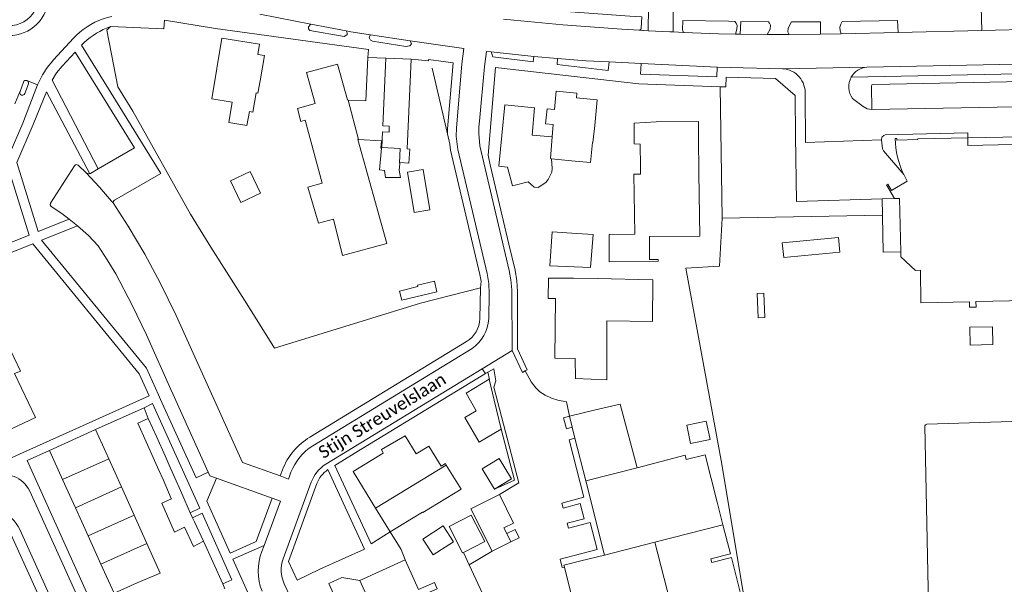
# Model space of a CAD drawing. Extents: x 177628 to 188968, y 384226 to 390673.
# Tile 134 of 256: x 183598 to 183794, y 385910 to 386023. Entities that reach past the tile are written whole.
import ezdxf

# ---------------------------------------------------------------- set-up
doc = ezdxf.new("R2010")
doc.units = 0
for name, color, linetype, lineweight in [('B01_F', 14, 'Continuous', 9), ('B01_T', 14, 'Continuous', 9), ('B02_F', 14, 'Continuous', 9), ('B02_T', 14, 'Continuous', 9), ('B07_D', 14, 'Continuous', 9), ('B11_F', 14, 'Continuous', 9), ('B11_S', 14, 'Continuous', 9), ('B14_F', 14, 'Continuous', 9), ('T01_F', 253, 'Continuous', 9), ('T03_F', 253, 'Continuous', 9), ('T03_T', 253, 'Continuous', 9), ('T04_F', 253, 'HAAG', 9), ('T04_T', 253, 'HAAG', 9), ('T05_F', 253, 'Continuous', 9), ('T05_T', 253, 'Continuous', 9), ('V00_F', 8, 'Continuous', 9), ('V00_T', 8, 'Continuous', 9), ('Z06', 7, 'Continuous', 9)]:
    doc.layers.add(name, color=color, linetype=linetype, lineweight=lineweight)
doc.styles.add('Legend', font='calibri.ttf')
doc.linetypes.add('HAAG', pattern='A,4,-1,[5,TOPOCAD.SHX,S=0.35,R=0,X=-0.35,Y=-0.35],-1', length=6)

msp = doc.modelspace()

# ---------------------------------------------------------------- linework, layer by layer
at = {"layer": 'B01_F', "linetype": 'Continuous'}
for points in [[(183724.937, 386002.833), (183720.52, 386002.556), (183720.531, 385998.382), (183721.753, 385998.37)], [(183721.814, 385992.371), (183720.45, 385992.352), (183720.643, 385980.365), (183715.52, 385980.328), (183715.522, 385974.861)], [(183733.425, 385992.534), (183733.633, 385979.955)]]:
    msp.add_lwpolyline(points, dxfattribs=at)
at = {"layer": 'B01_T', "linetype": 'Continuous'}
for points in [[(183645.892, 386010.992), (183646.723, 386016.03), (183645.403, 386016.248), (183645.74, 386018.292), (183638.24, 386019.53), (183636.238, 386007.395), (183640.286, 386006.727), (183639.618, 386002.676), (183643.227, 386002.08)], [(183663.408, 386007.156), (183663.28, 386007.163), (183661.313, 386014.338), (183655.124, 386012.641), (183656.822, 386006.45), (183653.292, 386005.482), (183654.002, 386002.891)], [(183663.408, 386007.156), (183666.966, 386006.964), (183667.34, 386015.676)], [(183667.34, 386015.676), (183670.972, 386015.52)], [(183675.986, 386015.305), (183670.972, 386015.52)], [(183673.777, 385994.651), (183675.552, 385994.545), (183675.719, 385997.354), (183675.209, 385997.385), (183675.986, 386015.305)], [(183645.892, 386010.992), (183645.382, 386008.542), (183645.042, 386008.6), (183644.385, 386004.756), (183643.705, 386004.872), (183643.227, 386002.08)], [(183712.669, 386002.087), (183713.18, 386007.201), (183709.031, 386007.616), (183709.119, 386008.504), (183704.988, 386008.917), (183704.624, 386005.27), (183703.168, 386005.415), (183702.869, 386002.421), (183704.367, 386002.271), (183704.167, 385999.779)], [(183700.144, 386000.132), (183700.661, 386005.608), (183694.692, 386006.171), (183693.536, 385993.926), (183695.228, 385993.766)], [(183733.41, 385999.77), (183733.39, 386002.887), (183724.937, 386002.833)], [(183712.669, 386002.087), (183712.313, 385998.677)], [(183700.144, 386000.132), (183704.167, 385999.779)], [(183712.313, 385998.677), (183712.243, 385998.684), (183711.839, 385994.708), (183708.051, 385995.045)], [(183733.425, 385992.534), (183733.41, 385999.77)], [(183772.639, 385999.475), (183772.955, 385999.487), (183772.972, 385999.152), (183777.209, 385999.246), (183777.203, 385999.429), (183787.148, 385999.636)], [(183787.148, 385999.636), (183787.183, 385998.084), (183832.515, 385999.097)], [(183721.753, 385998.37), (183721.785, 385993.825)], [(183695.228, 385993.766), (183696.254, 385990.001), (183699.356, 385990.846), (183700.6, 385989.758), (183701.389, 385989.679), (183702.897, 385990.701), (183703.394, 385991.277), (183704.084, 385992.756), (183704.165, 385993.498), (183704.04, 385995.401)], [(183708.051, 385995.045), (183704.04, 385995.401)], [(183721.785, 385993.825), (183721.814, 385992.371)], [(183772.542, 385987.488), (183770.899, 385990.208), (183771.176, 385990.368), (183771.947, 385989.106), (183775.022, 385990.978), (183774.371, 385992.254)], [(183770.026, 385987.456), (183772.542, 385987.488)], [(183770.099, 385984.175), (183770.026, 385987.456)], [(183770.103, 385984.001), (183770.099, 385984.175)], [(183770.103, 385984.001), (183770.255, 385976.795), (183773.764, 385976.875)], [(183850.593, 385982.475), (183851.376, 385939.502), (183836.543, 385939.21), (183835.979, 385967.858), (183788.783, 385966.93), (183788.805, 385965.79), (183787.508, 385965.764), (183787.487, 385966.876), (183777.777, 385966.686)], [(183773.764, 385976.875), (183773.788, 385975.835), (183776.677, 385973.148), (183777.727, 385973.156), (183777.777, 385966.686)], [(183708.44, 385971.556), (183703.421, 385971.608), (183703.379, 385967.547), (183704.802, 385967.533), (183704.678, 385955.601), (183708.783, 385955.559)], [(183713.158, 385971.503), (183708.44, 385971.556)], [(183595.207, 385941.007), (183600.989, 385943.735), (183596.836, 385952.532)], [(183712.528, 385945.247), (183717.746, 385946.447), (183721.11, 385933.735)], [(183712.528, 385945.247), (183707.609, 385944.005)], [(183707.609, 385944.005), (183708.162, 385941.815)], [(183708.162, 385941.815), (183708.715, 385939.628)], [(183613.007, 385941.341), (183603.802, 385937.172)], [(183615.039, 385936.856), (183613.007, 385941.341)], [(183708.715, 385939.628), (183710.858, 385931.145)], [(183683.034, 385934.28), (183682.85, 385934.58), (183681.98, 385934.06), (183679.522, 385938.064), (183677.013, 385936.523)], [(183603.802, 385937.172), (183606.434, 385931.362)], [(183615.637, 385935.531), (183615.039, 385936.856)], [(183670.455, 385936.67), (183664.438, 385932.969), (183668.922, 385925.679)], [(183721.11, 385933.735), (183730.69, 385936.27), (183730.91, 385935.381), (183734.747, 385936.337), (183737.11, 385926.855)], [(183618.176, 385929.899), (183615.637, 385935.531)], [(183676.111, 385923.536), (183678.27, 385924.879), (183678.327, 385924.785), (183685.979, 385929.47), (183683.034, 385934.28)], [(183606.434, 385931.362), (183608.982, 385925.735)], [(183620.716, 385924.267), (183618.176, 385929.899)], [(183714.614, 385916.276), (183710.858, 385931.145)], [(183608.982, 385925.735), (183611.532, 385920.107)], [(183623.255, 385918.636), (183620.716, 385924.267)], [(183668.922, 385925.679), (183671.852, 385920.916)], [(183671.852, 385920.916), (183676.111, 385923.536)], [(183611.532, 385920.107), (183614.08, 385914.48)], [(183621.292, 385910.745), (183625.934, 385912.696), (183623.255, 385918.636)], [(183614.08, 385914.48), (183616.712, 385908.67), (183621.292, 385910.745)], [(183674.81, 385915.321), (183665.779, 385911.249)], [(183676.865, 385910.763), (183674.81, 385915.321)], [(183706.614, 385913.898), (183706.513, 385914.306), (183709.875, 385915.156)], [(183736.017, 385914.832), (183735.836, 385915.563)], [(183710.667, 385897.499), (183706.614, 385913.898)], [(183665.779, 385911.249), (183667.5, 385907.431), (183667.048, 385907.228), (183667.989, 385905.141)], [(183677.481, 385909.397), (183676.865, 385910.763)]]:
    msp.add_lwpolyline(points, dxfattribs=at)
msp.add_arc((183791.381, 386000.152), 18.754, 182.06894, 204.90692, dxfattribs=at)
at = {"layer": 'B02_F', "linetype": 'Continuous'}
for points in [[(183645.951, 385988.573), (183642.024, 385986.685), (183639.942, 385991.017), (183643.869, 385992.905), (183645.951, 385988.573)], [(183679.756, 385985.2), (183678.405, 385993.3), (183675.279, 385992.779), (183676.63, 385984.679)]]:
    msp.add_lwpolyline(points, dxfattribs=at)
at = {"layer": 'B02_T', "linetype": 'Continuous'}
for points in [[(183703.68, 385974.06), (183704.18, 385980.86), (183709.097, 385980.497)], [(183792.171, 385958.326), (183792.099, 385961.863), (183787.55, 385961.77), (183787.622, 385958.233), (183792.171, 385958.326)], [(183692.59, 385947.22), (183693.98, 385941.41)], [(183623.531, 385943.597), (183621.418, 385942.646), (183623.099, 385938.911)], [(183625.21, 385939.868), (183623.531, 385943.597)], [(183693.98, 385941.41), (183689.58, 385938.86), (183686.72, 385943.78), (183688.999, 385945.115)], [(183626.899, 385936.116), (183625.21, 385939.868)], [(183623.099, 385938.911), (183624.786, 385935.165)], [(183626.899, 385936.116), (183627.73, 385934.226)], [(183627.73, 385934.226), (183628.577, 385932.297)], [(183630.215, 385928.569), (183628.577, 385932.297)], [(183626.472, 385931.37), (183628.119, 385927.62)], [(183631.892, 385924.751), (183630.215, 385928.569)], [(183628.119, 385927.62), (183628.159, 385927.53)], [(183632.36, 385923.76), (183631.892, 385924.751)], [(183632.749, 385922.936), (183632.36, 385923.76)], [(183634.585, 385919.045), (183632.749, 385922.936)], [(183630.756, 385921.87), (183630.616, 385921.8)], [(183632.533, 385918.007), (183634.585, 385919.045)]]:
    msp.add_lwpolyline(points, dxfattribs=at)
at = {"layer": 'B07_D', "linetype": 'Continuous'}
for points in [[(183673.759, 385994.425), (183673.707, 385994.598), (183673.792, 385997.458), (183670.137, 385997.648), (183670.285, 386000.81), (183671.591, 386000.749), (183671.647, 386001.925), (183670.331, 386001.987), (183670.972, 386015.52)], [(183663.408, 386007.156), (183665.518, 385999.26)], [(183704.167, 385999.779), (183703.821, 385995.452), (183704.04, 385995.401)], [(183772.542, 385987.488), (183773.522, 385987.51), (183773.764, 385976.875)], [(183615.637, 385935.531), (183606.434, 385931.362)], [(183668.922, 385925.679), (183683.034, 385934.28)], [(183710.858, 385931.145), (183721.11, 385933.735)], [(183618.176, 385929.899), (183608.982, 385925.735)], [(183620.716, 385924.267), (183611.532, 385920.107)], [(183738.266, 385922.362), (183724.654, 385918.859)], [(183623.255, 385918.636), (183614.08, 385914.48)], [(183724.654, 385918.859), (183714.614, 385916.276)], [(183724.654, 385918.859), (183728.985, 385902.027)]]:
    msp.add_lwpolyline(points, dxfattribs=at)
at = {"layer": 'B11_F', "linetype": 'Continuous'}
msp.add_lwpolyline([(183670.455, 385936.67), (183670.077, 385937.368), (183674.793, 385940.11), (183677.013, 385936.523)], dxfattribs=at)
at = {"layer": 'B11_S', "linetype": 'Continuous'}
for points in [[(183665.518, 385999.26), (183665.353, 385999.269), (183671.148, 385978.518), (183662.338, 385976.124), (183660.499, 385983.349), (183657.528, 385982.565), (183655.357, 385989.768), (183658.243, 385990.566), (183654.83, 386003.101), (183654.002, 386002.891)], [(183673.759, 385994.425), (183673.653, 385993.131), (183673.899, 385991.654), (183670.874, 385991.707), (183670.695, 385993.071), (183669.689, 385993.235), (183670.083, 385997.526), (183669.928, 385997.549), (183670.068, 385999.001), (183665.518, 385999.26)], [(183673.777, 385994.651), (183673.759, 385994.425)], [(183733.633, 385979.955), (183723.617, 385979.898), (183723.634, 385975.345), (183725.337, 385975.321), (183725.339, 385974.987), (183715.522, 385974.861)], [(183713.158, 385971.503), (183724.287, 385971.224), (183724.17, 385962.903), (183715.092, 385963.038), (183715.056, 385951.308), (183708.797, 385951.523), (183708.783, 385955.559)], [(183738.266, 385922.362), (183737.11, 385926.855)], [(183735.836, 385915.563), (183739.756, 385916.572), (183738.266, 385922.362)], [(183709.875, 385915.156), (183714.614, 385916.276)], [(183737.742, 385907.893), (183741.726, 385908.918), (183739.944, 385915.842), (183736.017, 385914.832)], [(183677.481, 385909.397), (183680.69, 385910.793), (183681.22, 385909.522), (183678.035, 385908.171)]]:
    msp.add_lwpolyline(points, dxfattribs=at)
at = {"layer": 'B14_F', "linetype": 'Continuous'}
for points in [[(183679.756, 385985.2), (183676.63, 385984.679)], [(183709.097, 385980.497), (183712.337, 385980.31), (183711.794, 385973.73), (183703.68, 385974.06)], [(183761.607, 385976.786), (183750.392, 385975.71), (183750.11, 385978.652), (183761.325, 385979.728), (183761.607, 385976.786)], [(183681.165, 385968.856), (183680.647, 385971.012), (183677.263, 385970.199), (183677.335, 385969.898), (183673.675, 385969.019), (183674.121, 385967.164), (183681.165, 385968.856)], [(183746.461, 385968.602), (183745.095, 385968.546), (183745.295, 385963.679), (183746.661, 385963.735), (183746.461, 385968.602)], [(183692.59, 385947.22), (183691.598, 385951.423), (183686.988, 385948.602), (183688.999, 385945.115)], [(183734.947, 385943.029), (183735.686, 385939.385), (183731.766, 385938.59), (183731.027, 385942.234), (183734.947, 385943.029)], [(183799.359, 385903.527), (183799.306, 385903.207), (183799.053, 385902.978), (183779.672, 385902.605), (183779.366, 385903.098), (183778.584, 385942.089), (183778.727, 385942.322), (183778.961, 385942.467), (183798.077, 385943.035), (183798.403, 385942.915), (183798.677, 385942.473), (183799.359, 385903.527)], [(183625.626, 385933.273), (183624.786, 385935.165)], [(183692.67, 385929.429), (183696.071, 385931.514), (183693.564, 385935.603), (183690.163, 385933.518), (183692.67, 385929.429)], [(183626.472, 385931.37), (183625.626, 385933.273)], [(183693.655, 385928.372), (183687.958, 385925.55), (183692.171, 385917.046)], [(183695.096, 385920.587), (183694.53, 385921.728), (183696.47, 385922.689), (183693.655, 385928.372)], [(183630.616, 385921.8), (183628.749, 385920.901), (183626.203, 385926.673), (183628.159, 385927.53)], [(183686.445, 385916.806), (183690.711, 385918.995), (183688.007, 385924.265), (183683.581, 385921.994), (183686.285, 385916.724)], [(183684.455, 385918.969), (183682.395, 385922.129), (183678.353, 385919.494), (183680.413, 385916.334), (183684.455, 385918.969)], [(183632.533, 385918.007), (183630.756, 385921.87)], [(183695.928, 385918.907), (183695.096, 385920.587)], [(183692.171, 385917.046), (183695.928, 385918.907)], [(183686.285, 385916.724), (183686.445, 385916.806)]]:
    msp.add_lwpolyline(points, dxfattribs=at)
at = {"layer": 'T01_F', "linetype": 'Continuous'}
msp.add_lwpolyline([(183738.095, 385983.593), (183737.677, 386009.798)], dxfattribs=at)
at = {"layer": 'T03_F', "linetype": 'Continuous'}
for points in [[(183643.201, 385966.465), (183636.035, 385977.773), (183631.958, 385984.358), (183627.275, 385992.678), (183620.448, 386004.956), (183617.481, 386009.776), (183615.244, 386021.098), (183615.985, 386021.824)], [(183770.099, 385984.175), (183738.095, 385983.593)], [(183730.848, 385973.586), (183738.064, 385934.415), (183742.029, 385910.399), (183745.905, 385888.555), (183750.683, 385889.828), (183754.02, 385877.025), (183764.681, 385835.715), (183772.713, 385831.237), (183775.213, 385830.298), (183801.759, 385837.203), (183809.463, 385833.094), (183858.355, 385845.94), (183860.009, 385848.664)], [(183638.394, 385910.551), (183634.585, 385919.045)], [(183674.042, 385917.425), (183674.81, 385915.321)], [(183638.84, 385909.556), (183638.394, 385910.551)]]:
    msp.add_lwpolyline(points, dxfattribs=at)
at = {"layer": 'T03_T', "linetype": 'Continuous'}
msp.add_lwpolyline([(183615.985, 386021.824), (183626.663, 386021.362), (183626.764, 386023.068), (183636.928, 386021.422)], dxfattribs=at)
at = {"layer": 'T04_F', "linetype": 'HAAG'}
for points in [[(183683.29, 386000.43), (183680.195, 386013.549)], [(183738.095, 385983.593), (183737.606, 385973.95), (183730.848, 385973.586)], [(183643.201, 385966.465), (183648.761, 385957.622), (183677.91, 385966.561), (183689.872, 385969.656)], [(183693.98, 385941.41), (183696.653, 385931.23), (183692.67, 385929.429)], [(183702.067, 385873.695), (183693.008, 385893.096), (183696.73, 385894.706), (183687.57, 385914.354)]]:
    msp.add_lwpolyline(points, dxfattribs=at)
at = {"layer": 'T04_T', "linetype": 'HAAG'}
for points in [[(183683.29, 386000.43), (183683.71, 385998.36), (183683.88, 385997.11), (183689.75, 385972.34), (183689.96, 385970.96), (183689.872, 385969.656)], [(183691.814, 385994.193), (183695.524, 385978.377)]]:
    msp.add_lwpolyline(points, dxfattribs=at)
at = {"layer": 'T05_F', "linetype": 'Continuous'}
for points in [[(183590.557, 385961.141), (183590.054, 385962.179), (183592.894, 385963.642), (183597.991, 385953.022), (183596.836, 385952.532)], [(183691.347, 385952.845), (183690.85, 385952.57)], [(183691.681, 385951.35), (183691.347, 385952.845)], [(183613.007, 385941.341), (183622.678, 385945.71)], [(183622.678, 385945.71), (183623.531, 385943.597)], [(183671.852, 385920.916), (183674.042, 385917.425)], [(183687.57, 385914.354), (183686.445, 385916.806)]]:
    msp.add_lwpolyline(points, dxfattribs=at)
at = {"layer": 'T05_T', "linetype": 'Continuous'}
msp.add_lwpolyline([(183664.639, 385936.556), (183690.85, 385952.57)], dxfattribs=at)
at = {"layer": 'V00_F', "linetype": 'Continuous'}
for points in [[(183663.009, 386020.961), (183663.246, 386020.566), (183663.205, 386020.208), (183663.141, 386020.145), (183662.64, 386019.87), (183655.789, 386021.056), (183655.537, 386021.391), (183655.518, 386021.764), (183655.984, 386022.287)], [(183740.646, 386022.866), (183740.904, 386022.478), (183741.099, 386022.028), (183741.07, 386021.295), (183740.78, 386020.328)], [(183741.687, 386020.314), (183741.815, 386022.85)], [(183747.388, 386022.795), (183747.584, 386022.468), (183747.747, 386022.073), (183747.682, 386021.318), (183747.067, 386020.26)], [(183751.501, 386020.253), (183751.223, 386020.801), (183751.27, 386021.421), (183751.393, 386021.791), (183751.949, 386022.778)], [(183757.768, 386020.303), (183757.736, 386022.793)], [(183761.872, 386020.373), (183761.636, 386020.972), (183761.629, 386021.683), (183761.807, 386022.332), (183762.073, 386022.831)], [(183723.33, 386020.999), (183722.247, 386021.055)], [(183675.807, 386018.944), (183676.067, 386018.383), (183675.773, 386017.977), (183674.919, 386017.823), (183668.289, 386018.938), (183667.921, 386019.126), (183667.706, 386019.483), (183667.657, 386019.735), (183667.92, 386020.162)], [(183686.14, 386014.37), (183686.543, 386017.458)], [(183690.64, 386013.82), (183691.04, 386016.873)], [(183700.511, 386015.843), (183700.386, 386014.798)], [(183705.223, 386015.459), (183705.136, 386014.237)], [(183715.551, 386014.761), (183715.359, 386013.03)], [(183721.958, 386014.441), (183721.794, 386012.305)], [(183767.004, 386013.735), (183750.145, 386013.408)], [(183613.51, 385993.39), (183604.31, 386011.147)], [(183603.205, 386008.769), (183611.847, 385992.44)], [(183787.148, 385999.636), (183787.127, 386000.584), (183770.634, 386000.234), (183770.356, 386000.062), (183770.087, 385999.79), (183769.937, 385999.382), (183769.952, 385999.183)], [(183769.952, 385999.183), (183770.09, 385997.412), (183770.321, 385997.012), (183774.371, 385992.254)], [(183611.145, 385992.646), (183613.786, 385989.779), (183616.178, 385986.941), (183616.514, 385986.646)], [(183607.722, 385983.367), (183609.389, 385982.029)], [(183698.797, 385953.063), (183699.192, 385953.3), (183697.27, 385957.46)], [(183696.16, 385957.14), (183698.234, 385952.765), (183698.797, 385953.063)], [(183693.655, 385928.372), (183697.516, 385930.699), (183692.549, 385949.825), (183692.914, 385951.108), (183692.537, 385953.505), (183691.347, 385952.845)], [(183707.609, 385944.005), (183707.037, 385946.926), (183705.325, 385947.232), (183704.007, 385947.653), (183702.743, 385948.236), (183701.737, 385948.902), (183700.887, 385949.69), (183699.983, 385950.858), (183698.797, 385953.063)], [(183623.69, 385948.097), (183598.58, 385936.795)], [(183625.987, 385947.379), (183625.578, 385948.283)], [(183622.678, 385945.71), (183624.395, 385946.534)], [(183707.609, 385944.005), (183706.45, 385943.712), (183707.006, 385941.521), (183708.162, 385941.815)], [(183708.715, 385939.628), (183707.561, 385939.335), (183710.475, 385927.854), (183706.111, 385926.692), (183706.379, 385925.687), (183709.75, 385926.585), (183710.548, 385923.554), (183707.185, 385922.658), (183707.452, 385921.656), (183711.758, 385922.803), (183713.134, 385917.381), (183705.789, 385915.459), (183706.158, 385913.797), (183706.614, 385913.898)], [(183603.802, 385937.172), (183599.324, 385935.146)], [(183635.463, 385932.859), (183633.07, 385931.751)], [(183649.88, 385932.09), (183651.516, 385931.47)], [(183637.166, 385931.625), (183635.203, 385927.044)], [(183648.27, 385927.68), (183649.911, 385927.085)], [(183631.892, 385924.751), (183633.803, 385925.656)], [(183634.26, 385924.641), (183632.36, 385923.76)], [(183671.852, 385920.916), (183668.009, 385918.508)], [(183695.928, 385918.907), (183697.555, 385919.735), (183696.76, 385921.434), (183695.096, 385920.587)], [(183692.171, 385917.046), (183687.57, 385914.354)], [(183640.241, 385911.367), (183638.394, 385910.551)]]:
    msp.add_lwpolyline(points, dxfattribs=at)
at = {"layer": 'V00_T', "linetype": 'Continuous'}
for points in [[(183728.352, 386020.749), (183728.405, 386051.972), (183726.716, 386053.692)], [(183655.984, 386022.287), (183645.818, 386024.295)], [(183700.55, 386025.3), (183719.657, 386023.924), (183722.07, 386023.796), (183721.938, 386021.512)], [(183723.384, 386025.671), (183723.317, 386021.002)], [(183789.81, 386025.74), (183789.941, 386021.034)], [(183663.009, 386020.961), (183655.984, 386022.287)], [(183706.278, 386022.193), (183696.493, 386023.091), (183694.424, 386023.322)], [(183706.278, 386022.193), (183718.044, 386021.274), (183721.563, 386021.092)], [(183730.216, 386021.16), (183730.235, 386023.064), (183739.386, 386022.88), (183740.646, 386022.866)], [(183747.388, 386022.795), (183741.815, 386022.85)], [(183757.736, 386022.793), (183751.949, 386022.778)], [(183762.073, 386022.831), (183773.148, 386023.03), (183773.24, 386020.659)], [(183604.625, 386015.17), (183608.631, 386019.506), (183609.224, 386020.121), (183609.852, 386020.699)], [(183615.213, 386021.52), (183615.985, 386021.824)], [(183636.928, 386021.422), (183667.53, 386017.26), (183667.34, 386015.676)], [(183667.92, 386020.162), (183663.97, 386020.78), (183663.009, 386020.961)], [(183721.563, 386021.092), (183723.317, 386021.002)], [(183723.317, 386021.002), (183727.637, 386020.779), (183728.352, 386020.749)], [(183728.352, 386020.749), (183730.445, 386020.66)], [(183730.445, 386020.66), (183737.35, 386020.366), (183740.78, 386020.328)], [(183740.78, 386020.328), (183741.687, 386020.314)], [(183741.687, 386020.314), (183747.067, 386020.26)], [(183747.067, 386020.26), (183751.501, 386020.253)], [(183751.501, 386020.253), (183757.768, 386020.303)], [(183757.768, 386020.303), (183761.872, 386020.373)], [(183761.872, 386020.373), (183773.24, 386020.659)], [(183789.941, 386021.034), (183773.24, 386020.659)], [(183789.941, 386021.034), (183800.933, 386021.298)], [(183675.807, 386018.944), (183667.92, 386020.162)], [(183686.543, 386017.458), (183675.807, 386018.944)], [(183613.51, 385993.39), (183620.762, 385997.618), (183608.953, 386016.717), (183606.311, 386013.885)], [(183616.751, 385987.166), (183626.012, 385992.476), (183610.203, 386018.112)], [(183691.981, 386016.771), (183691.04, 386016.873)], [(183691.981, 386016.771), (183700.511, 386015.843)], [(183691.981, 386016.771), (183692.32, 386015.75), (183700.386, 386014.798)], [(183675.986, 386015.305), (183679.47, 386015), (183679.49, 386015.23), (183684.42, 386014.57), (183683.28, 386001.38), (183683.29, 386000.43)], [(183691.49, 385963.51), (183691.6, 385968.51), (183691.51, 385970.52), (183691.16, 385972.51), (183685.3, 385997.3), (183684.995, 385999.96), (183685.04, 386001.56), (183686.14, 386014.37)], [(183700.511, 386015.843), (183705.223, 386015.459)], [(183705.223, 386015.459), (183710.98, 386014.99), (183715.551, 386014.761)], [(183715.551, 386014.761), (183721.958, 386014.441)], [(183721.958, 386014.441), (183737.103, 386013.683)], [(183839.93, 386015.189), (183767.004, 386013.735)], [(183606.311, 386013.885), (183605.233, 386012.572), (183604.31, 386011.147)], [(183696.16, 385957.14), (183696.1, 385969.23), (183695.93, 385971.24), (183695.61, 385973.09), (183689.74, 385998.01), (183689.5, 386000.501), (183689.541, 386001.73), (183689.69, 386002.95), (183690.64, 386013.82)], [(183737.677, 386009.798), (183721.47, 386010.37), (183692.87, 386013.63), (183691.36, 385996.13), (183691.814, 385994.193)], [(183705.136, 386014.237), (183715.359, 386013.03)], [(183721.794, 386012.305), (183737.04, 386011.77), (183737.103, 386013.683)], [(183737.103, 386013.683), (183750.145, 386013.408)], [(183843.617, 386013.322), (183763.88, 386011.702)], [(183598.606, 386010.726), (183597.929, 386008.842)], [(183599.282, 386011.038), (183601.408, 386010.185)], [(183770.026, 385987.456), (183752.95, 385986.92), (183752.732, 385999.965), (183752.69, 386008.07), (183748.78, 386011.44), (183738.927, 386011.717), (183738.823, 386009.758), (183737.677, 386009.798)], [(183831.439, 386011.515), (183768.26, 386010.28)], [(183601.408, 386010.185), (183601.063, 386009.301), (183600.777, 386008.436), (183598.491, 386002.534), (183595.648, 385995.847), (183595.004, 385994.43), (183594.32, 385993.031)], [(183596.879, 386006.403), (183597.905, 386008.783)], [(183603.205, 386008.769), (183600.543, 386002.273), (183597.309, 385994.71), (183601.549, 385980.886), (183607.722, 385983.367)], [(183597.929, 386008.842), (183597.905, 386008.783)], [(183598.871, 386008.485), (183599.592, 386010.362)], [(183768.26, 386010.28), (183768.017, 386010.171), (183767.941, 386009.916)], [(183767.941, 386009.916), (183767.97, 386005.279)], [(183769.952, 385999.183), (183754.74, 385998.7), (183754.7, 386008.266)], [(183766.258, 386005.847), (183764.156, 386007.475)], [(183832.363, 386006.476), (183767.97, 386005.279)], [(183767.97, 386005.279), (183767.066, 386005.417), (183766.258, 386005.847)], [(183787.148, 385999.636), (183832.42, 386000.475), (183832.515, 385999.097)], [(183582.45, 385971.111), (183581.73, 385972.921), (183599.737, 385980.14), (183596.046, 385992.183), (183594.32, 385993.031)], [(183603.99, 385986.576), (183608.823, 385994.044)], [(183609.523, 385994.13), (183611.145, 385992.646)], [(183613.51, 385993.39), (183612.025, 385992.506), (183611.847, 385992.44)], [(183611.145, 385992.646), (183611.469, 385992.451), (183611.847, 385992.44)], [(183616.514, 385986.646), (183616.559, 385986.939), (183616.751, 385987.166)], [(183604.129, 385985.908), (183603.922, 385986.213), (183603.99, 385986.576)], [(183607.722, 385983.367), (183606.247, 385984.487), (183604.129, 385985.908)], [(183619.483, 385981.946), (183616.514, 385986.646)], [(183609.389, 385982.029), (183602.23, 385979.14), (183623.15, 385953.64), (183625.578, 385948.283)], [(183613.528, 385978.012), (183611.568, 385980.134), (183609.389, 385982.029)], [(183625.89, 385970.64), (183622.847, 385976.384), (183619.483, 385981.946)], [(183623.69, 385948.097), (183621.72, 385952.47), (183600.48, 385978.44), (183583.93, 385971.79), (183584.62, 385970.191), (183540.22, 385951.861), (183553.513, 385921.981)], [(183628.04, 385949.371), (183623.14, 385960.27), (183620.32, 385966.17), (183617.04, 385972.431), (183615.343, 385975.259), (183613.528, 385978.012)], [(183695.524, 385978.377), (183696.75, 385973.15), (183697.08, 385971.04), (183697.23, 385968.9), (183697.27, 385957.46)], [(183649.88, 385932.09), (183642.36, 385934.77), (183629.07, 385964.14), (183625.89, 385970.64)], [(183689.872, 385969.656), (183689.729, 385963.467)], [(183687.09, 385958.94), (183655.81, 385939.84)], [(183656.369, 385938.139), (183688.164, 385957.552)], [(183690.17, 385953.51), (183696.16, 385957.14)], [(183658.959, 385934.439), (183690.17, 385953.51)], [(183690.85, 385952.57), (183690.17, 385953.51)], [(183628.425, 385948.514), (183628.04, 385949.371)], [(183635.463, 385932.859), (183628.425, 385948.514)], [(183633.803, 385925.656), (183624.395, 385946.534)], [(183625.987, 385947.379), (183633.07, 385931.751)], [(183592.026, 385933.828), (183598.58, 385936.795)], [(183668.009, 385918.508), (183660.75, 385934.18), (183664.639, 385936.556)], [(183599.324, 385935.146), (183631.003, 385864.893)], [(183637.166, 385931.625), (183635.8, 385932.11), (183635.463, 385932.859)], [(183650.341, 385933.342), (183649.88, 385932.09)], [(183659.38, 385933.35), (183666.67, 385917.47), (183657.81, 385913.45), (183653.28, 385911.27), (183651.5, 385915.02), (183657.19, 385930.56)], [(183651.516, 385931.47), (183652.01, 385932.82)], [(183648.27, 385927.68), (183637.166, 385931.625)], [(183650.482, 385915.551), (183656.08, 385930.83)], [(183631.278, 385859.542), (183599.866, 385929.027)], [(183635.203, 385927.044), (183639.9, 385916.68), (183645.07, 385918.98), (183648.27, 385927.68)], [(183646.661, 385918.206), (183649.911, 385927.085)], [(183640.241, 385911.367), (183634.26, 385924.641)], [(183596.118, 385920.496), (183604.562, 385901.812)], [(183661.56, 385780.371), (183597.855, 385921.407)], [(183646.661, 385918.206), (183640.43, 385915.45), (183659.771, 385872.43), (183662.274, 385873.513)], [(183646.229, 385917.027), (183646.661, 385918.206)], [(183652.292, 385907.035), (183650.683, 385910.534)], [(183670.822, 385885.573), (183659.55, 385910.6), (183662.18, 385911.8), (183665.779, 385911.249)]]:
    msp.add_lwpolyline(points, dxfattribs=at)
for centre, radius, start, end in [((183595.701, 386027.981), 7.972, 157.33231, 337.29638), ((183595.703, 386027.98), 5.971, 179.70251, 359.73135), ((183619.105, 386009.955), 14.179, 101.47677, 130.73753), ((183621.289, 386007.201), 15.555, 112.99382, 135.45635), ((183617.31, 386003.453), 17.268, 137.27251, 157.05627), ((183749.852, 386008.56), 4.857, 356.53101, 86.54073), ((183767.338, 386009.805), 3.944, 94.85772, 151.25188), ((183599.1, 386010.544), 0.526, 69.73398, 159.8163), ((183599.096, 386010.544), 0.528, 339.89784, 69.37264), ((183767.336, 386009.805), 3.942, 151.23635, 216.23525), ((183598.385, 386008.625), 0.506, 161.79053, 343.92068), ((183609.209, 385993.795), 0.459, 46.79603, 147.21217), ((183684.22, 385963.646), 5.512, 301.37706, 358.14312), ((183684.014, 385963.776), 7.481, 303.6954, 357.96051), ((183662.51, 385928.651), 13.042, 120.91172, 158.91742), ((183662.493, 385928.674), 11.273, 122.9057, 158.42404), ((183662.639, 385928.55), 6.944, 122.00444, 160.83488), ((183594.732, 385926.705), 5.635, 24.33078, 114.29955), ((183662.618, 385928.554), 5.786, 124.02222, 159.71776), ((183591.71, 385918.627), 6.744, 24.33968, 114.30065), ((183656.014, 385913.072), 10.554, 157.9931, 202.16571), ((183656.658, 385913.286), 6.578, 159.85969, 204.72882)]:
    msp.add_arc(centre, radius, start, end, dxfattribs=at)
at = {"layer": 'V00_T', "linetype": 'Continuous', "extrusion": (0, 0, -1)}
for centre, radius, start, end in [((-183721.515, 386021.512), 0.423, 180.02009, 263.50051), ((-183730.823, 386021.136), 0.608, 308.49443, 2.29001)]:
    msp.add_arc(centre, radius, start, end, dxfattribs=at)

# ---------------------------------------------------------------- texts
at = {"layer": 'Z06', "linetype": 'Continuous', "style": 'Legend'}
msp.add_text('Stijn Streuvelslaan', height=2.5, rotation=31.67132, dxfattribs=at).set_placement((183658.497, 385935.453))

doc.saveas('drawing.dxf')
